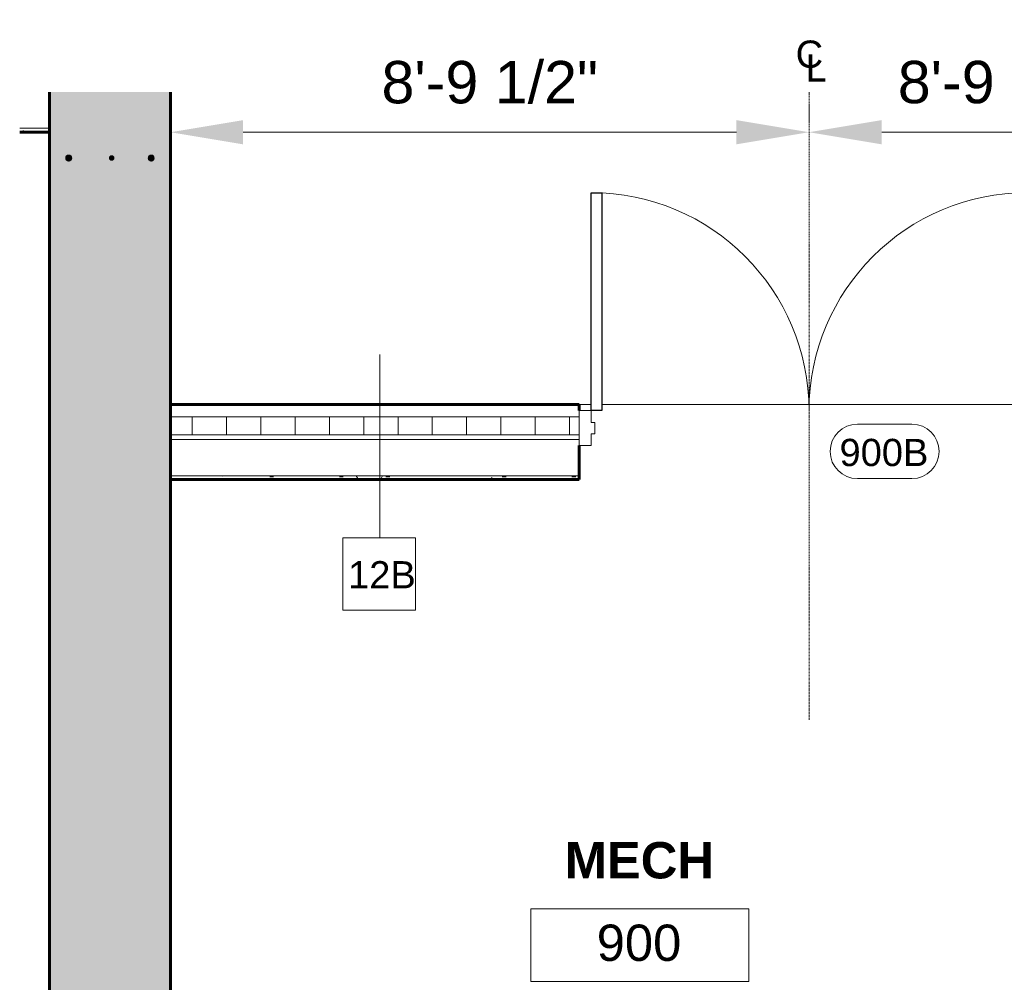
# Model space of a CAD drawing. Header units: inches. Extents: x -3505 to -389, y -427 to 2951.
# Tile 14 of 18: x -1657 to -1494, y 2170 to 2329. Entities that reach past the tile are written whole.
import ezdxf

# ---------------------------------------------------------------- set-up
doc = ezdxf.new("R2010")
doc.units = ezdxf.units.IN
doc.header["$MEASUREMENT"] = 0
doc.linetypes.add('Center 1_4_', pattern=[0.53125, 0.25, -0.09375, 0.09375, -0.09375])
for name, color, linetype, lineweight in [('A-ANNO-DIMS', 211, 'Continuous', 9), ('A-AREA-IDEN', 2, 'Continuous', 9), ('A-DETL-CNTR', 5, 'Center 1_4_', 9), ('A-DOOR', 31, 'Continuous', 13), ('A-DOOR-FRAM', 31, 'Continuous', 20), ('A-DOOR-IDEN', 31, 'Continuous', 9), ('A-FLOR', 192, 'Continuous', 13), ('A-WALL', 113, 'Continuous', 13), ('A-WALL-IDEN', 211, 'Continuous', 9), ('A-WALL-PATT', 111, 'Continuous', 50), ('G-ANNO-TEXT', 231, 'Continuous', 9), ('I-WALL', 2, 'Continuous', 13), ('L-SITE-WALL', 31, 'Continuous', 13), ('S-RBAR', 171, 'Continuous', 9)]:
    doc.layers.add(name, color=color, linetype=linetype, lineweight=lineweight)
doc.styles.add('Arial', font='arial.ttf', dxfattribs={"height": 7})
doc.styles.add('Arial_1', font='arial.ttf', dxfattribs={"height": 6})
doc.styles.add('Arial_B', font='arialbd.ttf', dxfattribs={"height": 0.125})
doc.dimstyles.new('Continuous_USACE_Updated', dxfattribs={"dimscale": 12, "dimtxt": 6, "dimasz": 1, "dimexe": 0.375, "dimexo": 0.375, "dimgap": 0.375, "dimtad": 4, "dimdec": 5, "dimrnd": 0.03125, "dimzin": 3, "dimdsep": 46, "dimlunit": 4, "dimtxsty": 'Arial', "dimcen": 0.09, "dimazin": 0, "dimtfac": 1, "dimtdec": 5, "dimtix": 1, "dimtmove": 1, "dimatfit": 3, "dimfxl": 1, "dimtvp": 1, "dimtfill": 1, "dimfrac": 2, "dimtolj": 1, "dimtzin": 0, "dimlwd": 20, "dimlwe": 20, "dimarcsym": 2})
pattern_1 = [(0, (1187.5105, -307.9784), (15.36, 3.84), [0.634, -10.886, 0.634, -10.886, -61.44]), (0, (1187.5105, -307.9784), (15.36, 3.84), [-23.04, 0.634, -22.406, 0.634, -10.886, -26.88]), (0, (1187.5105, -307.9784), (15.36, 3.84), [-57.6, 0.634, -7.046, 0.634, -18.566]), (120, (1193.2705, -306.0584), (-11.0055376, 11.3821502), [0.634, -10.886, 0.634, -10.886, -61.44]), (120, (1193.2705, -306.0584), (-11.0055376, 11.3821502), [-23.04, 0.634, -22.406, 0.634, -10.886, -26.88]), (120, (1193.2705, -306.0584), (-11.0055376, 11.3821502), [-57.6, 0.634, -7.046, 0.634, -18.566]), (240, (1195.1905, -298.3784), (-4.3544624, -15.2221502), [0.634, -10.886, 0.634, -10.886, -61.44]), (240, (1195.1905, -298.3784), (-4.3544624, -15.2221502), [-23.04, 0.634, -22.406, 0.634, -10.886, -26.88]), (240, (1195.1905, -298.3784), (-4.3544624, -15.2221502), [-57.6, 0.634, -7.046, 0.634, -18.566])]

# ---------------------------------------------------------------- blocks, each defined once
blk = doc.blocks.new('Door-Exterior-Double - 72_ x 84_-481738-ENLARGED CENTRAL CORE PLAN')
at = {"layer": 'A-DOOR', "lineweight": 30}
for p, q in [((-36, 5.4375), (-36, 41.4375)), ((-36, 41.4375), (-34.25, 41.4375)), ((-34.25, 41.4375), (-34.25, 5.4375)), ((36, 41.4375), (34.25, 41.4375)), ((34.25, 41.4375), (34.25, 5.4375)), ((36, 5.4375), (36, 41.4375)), ((-34.25, 5.4375), (-36, 5.4375)), ((34.25, 5.4375), (36, 5.4375))]:
    blk.add_line(p, q, dxfattribs=at)
at = {"layer": 'A-DOOR', "lineweight": 9}
for centre, start, end in [((-36, 5.4375), 0, 90), ((36, 5.4375), 90, 180)]:
    blk.add_arc(centre, 36, start, end, dxfattribs=at)
at = {"layer": 'A-DOOR-FRAM'}
for p, q in [((-36, 5.4375), (-38, 5.4375)), ((-38, 5.4375), (-38, -0.3125)), ((-36, 3.5), (-36, 5.4375)), ((36, 5.4375), (36, 3.5)), ((38, 5.4375), (36, 5.4375)), ((38, -0.3125), (38, 5.4375)), ((-35.375, 3.5), (-36, 3.5)), ((-35.375, 1.625), (-35.375, 3.5)), ((36, 3.5), (35.375, 3.5)), ((35.375, 3.5), (35.375, 1.625)), ((-36, -0.3125), (-36, 1.625)), ((-36, 1.625), (-35.375, 1.625)), ((35.375, 1.625), (36, 1.625)), ((36, 1.625), (36, -0.3125)), ((-38, -0.3125), (-36, -0.3125)), ((36, -0.3125), (38, -0.3125))]:
    blk.add_line(p, q, dxfattribs=at)
blk = doc.blocks.new('Room Tag - Room Tag-42828-ENLARGED CENTRAL CORE PLAN')
at = {"layer": 'A-AREA-IDEN'}
for p, q in [((-0.375, -0.0625), (-0.375, -0.3125)), ((-0.375, -0.0625), (0.375, -0.0625)), ((0.375, -0.0625), (0.375, -0.3125)), ((-0.375, -0.3125), (0.375, -0.3125))]:
    blk.add_line(p, q, dxfattribs=at)
blk = doc.blocks.new('Door Tag - Door Tag-4658-ENLARGED CENTRAL CORE PLAN')
at = {"layer": 'A-DOOR-IDEN'}
for p, q in [((-0.09375, 0.09375), (0.09375, 0.09375)), ((-0.09375, -0.09375), (0.09375, -0.09375))]:
    blk.add_line(p, q, dxfattribs=at)
for centre, start, end in [((-0.09375, 0), 90, 270), ((0.09375, 0), 270, 90)]:
    blk.add_arc(centre, 0.09375, start, end, dxfattribs=at)
blk = doc.blocks.new('Wall Tag - Square_NCS - 1_2_-403452-ENLARGED CENTRAL CORE PLAN')
at = {"layer": 'A-WALL-IDEN'}
for p, q in [((0.1133, 0.125), (-0.1367, 0.125)), ((-0.1367, 0.125), (-0.1367, -0.125)), ((0.1133, -0.125), (0.1133, 0.125)), ((-0.1367, -0.125), (0.1133, -0.125))]:
    blk.add_line(p, q, dxfattribs=at)
blk = doc.blocks.new('*D193')
at = {"layer": 'A-ANNO-DIMS', "color": 0, "lineweight": 20, "transparency": 16777216}
for p, q in [((-1632.08, 2311.78), (-1632.08, 2314.72)), ((-1526.58, 2311.78), (-1526.58, 2314.72)), ((-1538.58, 2310.22), (-1620.08, 2310.22))]:
    blk.add_line(p, q, dxfattribs=at)
at = {"layer": 'A-ANNO-DIMS', "color": 0, "transparency": 16777216}
for points in [[(-1620.08, 2312.22), (-1620.08, 2308.22), (-1632.08, 2310.22)], [(-1538.58, 2312.22), (-1538.58, 2308.22), (-1526.58, 2310.22)]]:
    blk.add_solid(points, dxfattribs=at)
at = {"layer": 'A-ANNO-DIMS', "color": 0, "lineweight": 20, "transparency": 16777216, "insert": (-1579.33, 2318.44), "char_height": 7, "attachment_point": 5, "style": 'Arial', "bg_fill": 3, "box_fill_scale": 1.25, "bg_fill_color": 256, "bg_fill_true_color": 13158600, "bg_fill_transparency": 0}
blk.add_mtext('\\A1;8\'-9 1/2"', dxfattribs=at)
blk = doc.blocks.new('*D194')
at = {"layer": 'A-ANNO-DIMS', "color": 0, "lineweight": 20, "transparency": 16777216}
for p, q in [((-1421.08, 2257.36), (-1421.08, 2314.72)), ((-1433.08, 2310.22), (-1514.58, 2310.22))]:
    blk.add_line(p, q, dxfattribs=at)
at = {"layer": 'A-ANNO-DIMS', "color": 0, "transparency": 16777216}
for points in [[(-1514.58, 2312.22), (-1514.58, 2308.22), (-1526.58, 2310.22)], [(-1433.08, 2312.22), (-1433.08, 2308.22), (-1421.08, 2310.22)]]:
    blk.add_solid(points, dxfattribs=at)
at = {"layer": 'A-ANNO-DIMS', "color": 0, "lineweight": 20, "transparency": 16777216, "insert": (-1494.03, 2318.46), "char_height": 7, "attachment_point": 5, "style": 'Arial', "bg_fill": 3, "box_fill_scale": 1.25, "bg_fill_color": 256, "bg_fill_true_color": 13158600, "bg_fill_transparency": 0}
blk.add_mtext('\\A1;8\'-9 1/2"', dxfattribs=at)

msp = doc.modelspace()

# ---------------------------------------------------------------- hatches: boundary and pattern name
at = {"layer": 'A-WALL-PATT', "lineweight": 9}
h = msp.add_hatch(dxfattribs=at)
h.set_pattern_fill('FP2_6', color=256, style=0, pattern_type=2)
h.set_pattern_definition([(50, (1187.51, -307.978), (13.77135, -1.20496), [1.44, -15.84]), (355, (1187.51, -307.978), (-2.66442, 14.442176), [1.152, -12.672]), (100.451, (1188.659, -308.078), (11.107076, 13.237366), [1.224, -13.462]), (46.184, (1187.51, -304.138), (20.49128, -3.17785), [2.16, -23.76]), (96.636, (1189.219, -304.403), (17.94587, 18.70315), [1.836, -20.193]), (351.184, (1187.51, -304.138), (17.94541, 18.70261), [1.728, -19.008]), (21, (1189.43, -305.098), (11.460518, -7.730365), [1.44, -15.84]), (326, (1189.43, -305.098), (4.67135, 13.92315), [1.152, -12.672]), (71.451, (1190.386, -305.742), (16.13207, 6.192844), [1.224, -13.462]), (37.5, (1187.5105, -307.9784), (0.233123, 6.39175), [0.634, -11.885, 0.634, -12.23, -12.72]), (37.5, (1187.5105, -307.9784), (0.233123, 6.39175), [-25.382, 0.634, -12.086]), (7.5, (1187.5105, -307.9784), (5.05073, 7.573041), [0.634, -6.701, 0.634, -11.597, -4.848]), (7.5, (1187.5105, -307.9784), (5.05073, 7.573041), [-19.565, 0.634, -4.214]), (327.5, (1183.2285, -307.9784), (10.2495805, -0.43289), [0.634, -4.166, 0.634, -14.342, -19.872]), (327.5, (1183.2285, -307.9784), (10.2495805, -0.43289), [-19.776, 0.634, -19.238]), (317.5, (1181.3085, -307.978), (11.19739, 1.922144), [0.634, -5.606, 0.634, -9.312, -14.112]), (317.5, (1181.3085, -307.978), (11.19739, 1.922144), [-16.186, 0.634, -13.478])])
h.paths.add_polyline_path([(-1632.082064, 1959.234922), (-1632.082064, 2316.839757), (-1652.082064, 2316.839757), (-1652.082064, 1959.234922)])
h = msp.add_hatch(dxfattribs=at)
h.set_pattern_fill('FP2_7', color=256, style=0, pattern_type=2)
h.set_pattern_definition(pattern_1)
h.paths.add_polyline_path([(-1652.082064, 2310.24344), (-1652.082064, 2310.86844), (-1656.993126, 2310.86844), (-1656.993126, 2310.24344), (-1653.582064, 2310.24344)])
h = msp.add_hatch(dxfattribs=at)
h.set_pattern_fill('FP2_8', color=256, style=0, pattern_type=2)
h.set_pattern_definition([(0, (1187.5105, -307.9784), (0, 5.666), []), (90, (1187.5105, -307.9784), (-5.666, 3e-16), [])])
h.paths.add_polyline_path([(-1488.58201, 2260.234922), (-1324.082064, 2260.234922), (-1324.082064, 2263.234922), (-1488.58201, 2263.234922), (-1488.58201, 2260.422422)])
h.paths.add_polyline_path([(-1567.73006, 2260.234922), (-1564.58201, 2260.234922), (-1564.58201, 2263.234922), (-1632.082064, 2263.234922), (-1632.082064, 2260.234922)])
h = msp.add_hatch(dxfattribs=at)
h.set_pattern_fill('FP2_7', color=256, style=0, pattern_type=2)
h.set_pattern_definition(pattern_1)
h.paths.add_polyline_path([(-1414.456956, 2252.859922), (-1324.082064, 2252.859922), (-1324.082064, 2253.484922), (-1414.456956, 2253.484922)])
h.paths.add_polyline_path([(-1421.081956, 2252.859922), (-1420.456956, 2252.859922), (-1420.456956, 2253.484922), (-1488.58201, 2253.484922), (-1488.58201, 2252.859922), (-1478.466994, 2252.859922)])
h.paths.add_polyline_path([(-1564.58201, 2252.859922), (-1564.58201, 2253.484922), (-1632.082064, 2253.484922), (-1632.082064, 2252.859922), (-1567.73006, 2252.859922)])
at = {"layer": 'S-RBAR'}
h = msp.add_hatch(color=256, dxfattribs=at)
edge = h.paths.add_edge_path()
edge.add_arc((-1648.894564, 2305.957077), 0.5, 0, 360)
for points in [[(-1648.894564, 2305.457077), (-1648.461551, 2305.707077), (-1648.461551, 2306.207077), (-1648.894564, 2306.457077), (-1649.327576, 2306.207077), (-1649.327576, 2305.707077)], [(-1641.799611, 2305.582077), (-1641.442965, 2305.841196), (-1641.579192, 2306.260459), (-1642.020031, 2306.260459), (-1642.156258, 2305.841196)], [(-1635.269564, 2305.457077), (-1634.836551, 2305.707077), (-1634.836551, 2306.207077), (-1635.269564, 2306.457077), (-1635.702576, 2306.207077), (-1635.702576, 2305.707077)]]:
    msp.add_hatch(color=256, dxfattribs=at).paths.add_polyline_path(points)
h = msp.add_hatch(color=256, dxfattribs=at)
edge = h.paths.add_edge_path()
edge.add_arc((-1641.799611, 2305.957077), 0.375, 0, 360)
h = msp.add_hatch(color=256, dxfattribs=at)
edge = h.paths.add_edge_path()
edge.add_arc((-1635.269564, 2305.957077), 0.5, 0, 360)

# ---------------------------------------------------------------- linework, layer by layer
at = {"layer": 'A-DETL-CNTR'}
msp.add_line((-1526.58201, 2316.839757), (-1526.58201, 2213.11844), dxfattribs=at)
at = {"layer": 'A-FLOR'}
for p, q in [((-1562.58201, 2265.234922), (-1564.58201, 2265.234922)), ((-1492.33201, 2265.234922), (-1560.83201, 2265.234922))]:
    msp.add_line(p, q, dxfattribs=at)
at = {"layer": 'A-WALL'}
for p, q in [((-1656.993126, 2310.86844), (-1652.082064, 2310.86844)), ((-1564.58201, 2263.234922), (-1632.082064, 2263.234922)), ((-1564.58201, 2260.234922), (-1632.082064, 2260.234922)), ((-1564.58201, 2259.484922), (-1632.082064, 2259.484922)), ((-1564.58201, 2253.484922), (-1632.082064, 2253.484922))]:
    msp.add_line(p, q, dxfattribs=at)
at = {"layer": 'A-WALL', "lineweight": 60}
for p, q in [((-1564.58201, 2265.234922), (-1632.082064, 2265.234922)), ((-1564.58201, 2264.234922), (-1564.58201, 2265.234922)), ((-1564.58201, 2252.859922), (-1564.58201, 2258.484922)), ((-1632.082064, 2252.859922), (-1564.58201, 2252.859922))]:
    msp.add_line(p, q, dxfattribs=at)
at = {"layer": 'A-WALL-IDEN'}
msp.add_line((-1597.479781, 2273.49823), (-1597.479781, 2243.253139), dxfattribs=at)
at = {"layer": 'I-WALL', "lineweight": 60}
for p, q in [((-1652.082064, 2310.24344), (-1652.082064, 2316.839757)), ((-1656.993126, 2310.24344), (-1652.082064, 2310.24344))]:
    msp.add_line(p, q, dxfattribs=at)
at = {"layer": 'L-SITE-WALL', "lineweight": 60}
for p, q in [((-1632.082064, 1959.234922), (-1632.082064, 2316.839757)), ((-1652.082064, 2310.24344), (-1652.082064, 1959.234922))]:
    msp.add_line(p, q, dxfattribs=at)
at = {"layer": 'S-RBAR'}
for p, q in [((-1648.894564, 2306.457077), (-1649.327576, 2306.207077)), ((-1649.327576, 2306.207077), (-1649.327576, 2305.707077)), ((-1649.327576, 2305.707077), (-1648.894564, 2305.457077)), ((-1648.461551, 2306.207077), (-1648.894564, 2306.457077)), ((-1648.894564, 2305.457077), (-1648.461551, 2305.707077)), ((-1648.461551, 2305.707077), (-1648.461551, 2306.207077)), ((-1642.020031, 2306.260459), (-1642.156258, 2305.841196)), ((-1642.156258, 2305.841196), (-1641.799611, 2305.582077)), ((-1641.579192, 2306.260459), (-1642.020031, 2306.260459)), ((-1641.799611, 2305.582077), (-1641.442965, 2305.841196)), ((-1641.442965, 2305.841196), (-1641.579192, 2306.260459)), ((-1635.269564, 2306.457077), (-1635.702576, 2306.207077)), ((-1635.702576, 2306.207077), (-1635.702576, 2305.707077)), ((-1635.702576, 2305.707077), (-1635.269564, 2305.457077)), ((-1634.836551, 2306.207077), (-1635.269564, 2306.457077)), ((-1635.269564, 2305.457077), (-1634.836551, 2305.707077)), ((-1634.836551, 2305.707077), (-1634.836551, 2306.207077))]:
    msp.add_line(p, q, dxfattribs=at)
for centre, radius in [((-1648.894564, 2305.957077), 0.5), ((-1641.799611, 2305.957077), 0.375), ((-1635.269564, 2305.957077), 0.5)]:
    msp.add_circle(centre, radius, dxfattribs=at)

# ---------------------------------------------------------------- block references
at = {"layer": 'A-AREA-IDEN', "xscale": 47.99999999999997, "yscale": 47.99999999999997, "zscale": 47.99999999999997}
msp.add_blockref('Room Tag - Room Tag-42828-ENLARGED CENTRAL CORE PLAN', (-1554.530537, 2184.935204), dxfattribs=at)
at = {"layer": 'A-DOOR'}
msp.add_blockref('Door-Exterior-Double - 72_ x 84_-481738-ENLARGED CENTRAL CORE PLAN', (-1526.58201, 2258.797422), dxfattribs=at)
at = {"layer": 'A-DOOR-IDEN', "xscale": 47.99999999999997, "yscale": 47.99999999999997, "zscale": 47.99999999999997}
msp.add_blockref('Door Tag - Door Tag-4658-ENLARGED CENTRAL CORE PLAN', (-1514.090365, 2257.503777), dxfattribs=at)
at = {"layer": 'A-WALL-IDEN', "xscale": 47.99999999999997, "yscale": 47.99999999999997, "zscale": 47.99999999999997}
msp.add_blockref('Wall Tag - Square_NCS - 1_2_-403452-ENLARGED CENTRAL CORE PLAN', (-1597.03541, 2237.253139), dxfattribs=at)

# ---------------------------------------------------------------- texts
at = {"layer": 'A-AREA-IDEN', "char_height": 6, "attachment_point": 1}
for s, insert, width, style in [('MECH', (-1566.959829, 2192.97244), 29.997, 'Arial_B'), ('900', (-1561.669774, 2179.347152), 16.8165, 'Arial')]:
    msp.add_mtext(s, dxfattribs=dict(at, insert=insert, width=width, style=style))
at = {"layer": 'A-DOOR-IDEN', "insert": (-1521.547246, 2259.575727), "char_height": 4.5, "width": 17.877, "attachment_point": 1, "style": 'Arial_1'}
msp.add_mtext('900B', dxfattribs=at)
at = {"layer": 'A-WALL-IDEN', "insert": (-1602.73803, 2239.376604), "char_height": 4.5, "width": 13.635, "attachment_point": 1, "style": 'Arial_1'}
msp.add_mtext('12B', dxfattribs=at)
at = {"layer": 'G-ANNO-TEXT', "color": 7, "lineweight": 13, "char_height": 4.5, "attachment_point": 1, "style": 'Arial_1'}
for s, insert, width in [('C', (-1528.797558, 2325.367035), 5.6055), ('L', (-1527.155381, 2323.099267), 4.242)]:
    msp.add_mtext(s, dxfattribs=dict(at, insert=insert, width=width))

# ---------------------------------------------------------------- next in the draw order: dimensions: what is measured, and where the dimension line sits
at = {"layer": 'A-ANNO-DIMS', "lineweight": 20}
dim = msp.add_linear_dim(base=(-1632.082064, 2310.22391), p1=(-1526.58201, 2307.280444), p2=(-1632.082064, 2307.280444), dimstyle='Continuous_USACE_Updated', override={"dimpost": '<>', "dimtmove": 2}, dxfattribs=at)
dim.commit()
dim.dimension.update_dxf_attribs({"geometry": '*D193', "text_midpoint": (-1579.332037, 2318.44346), "dimtype": 160})

# ---------------------------------------------------------------- next in the draw order: dimensions: what is measured, and where the dimension line sits
dim = msp.add_linear_dim(base=(-1526.58201, 2310.22391), p1=(-1421.081956, 2252.859922), p2=(-1526.58201, 2310.22391), dimstyle='Continuous_USACE_Updated', override={"dimpost": '<>', "dimtmove": 2}, dxfattribs=at)
dim.commit()
dim.dimension.update_dxf_attribs({"geometry": '*D194', "text_midpoint": (-1494.027288, 2318.464006), "dimtype": 160})

doc.saveas('drawing.dxf')
